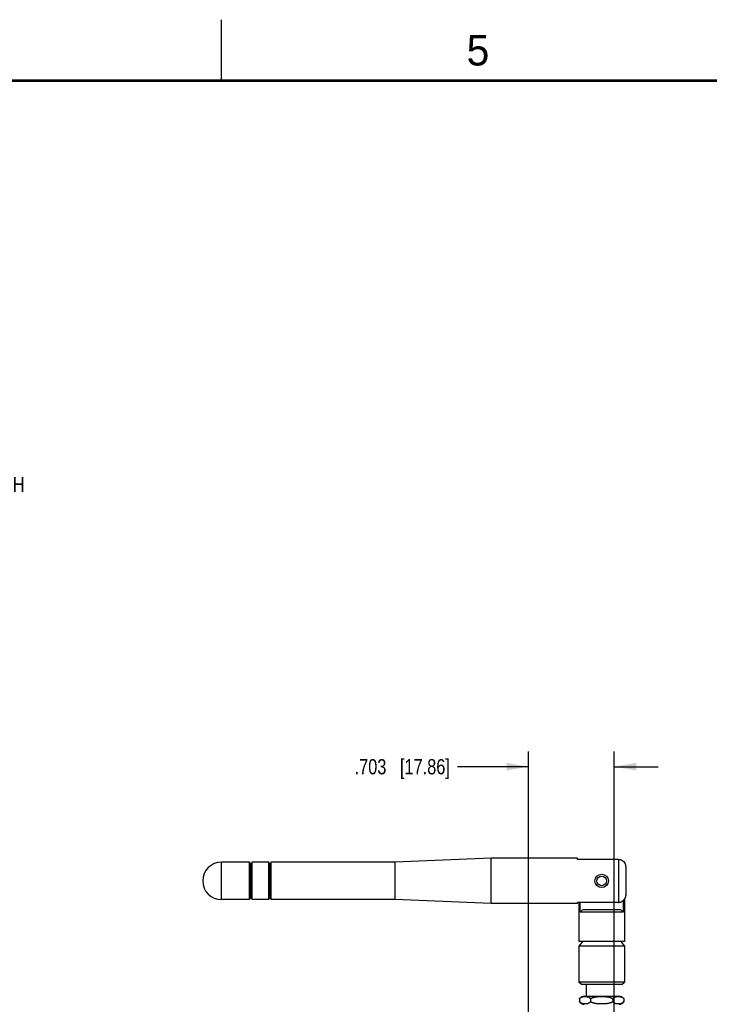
# Model space of a CAD drawing. Header units: inches. Extents: x 0 to 34, y 0 to 22.
# Tile 11 of 37: x 11.1 to 16.7, y 13.9 to 22. Entities that reach past the tile are written whole.
import ezdxf

# ---------------------------------------------------------------- set-up
doc = ezdxf.new("R2010")
doc.units = ezdxf.units.IN
doc.header["$LTSCALE"] = 1.87
doc.header["$MEASUREMENT"] = 0
doc.layers.get('0').update_dxf_attribs({"linetype": 'CONTINUOUS'})
doc.layers.add('DIMENSIONS', color=7, linetype='CONTINUOUS')
doc.styles.get("Standard").update_dxf_attribs({"font": 'txt', "width": 0.8})
doc.styles.add('TEXTSTYLE_2', font='txt')
doc.dimstyles.new('DIMSTYLE_1', dxfattribs={"dimtxt": 0.125, "dimasz": 0.18, "dimexe": 0.18, "dimexo": 0.0625, "dimgap": 0.09, "dimtad": 0, "dimtih": 1, "dimtoh": 1, "dimdec": 3, "dimzin": 4, "dimdsep": 46, "dimtxsty": 'STANDARD', "dimblk": '_FILLED', "dimblk1": '_FILLED', "dimblk2": '_FILLED', "dimcen": 0.09, "dimadec": 0, "dimazin": 0, "dimtp": 0.01, "dimtm": 0.01, "dimtfac": 1, "dimtdec": 3, "dimtofl": 0, "dimtmove": 0, "dimatfit": 3, "dimldrblk": '_FILLED', "dimfxl": 1, "dimtolj": 1, "dimtzin": 4, "dimarcsym": 0})

# ---------------------------------------------------------------- blocks, each defined once
blk = doc.blocks.new('_FILLED')
at = {"color": 0, "linetype": 'BYBLOCK'}
blk.add_solid([(0, 0), (-1, 0.174), (-1, -0.174)], dxfattribs=at)
blk = doc.blocks.new('*D3')
at = {"layer": 'DIMENSIONS', "color": 2, "linetype": 'CONTINUOUS'}
for p, q in [((15.2647, 13.6129), (15.2647, 16.0012)), ((15.9677, 10.1558), (15.9677, 16.0012)), ((15.2647, 15.8762), (14.6833, 15.8762)), ((15.9677, 15.8762), (16.3277, 15.8762))]:
    blk.add_line(p, q, dxfattribs=at)
at = {"layer": 'DIMENSIONS', "color": 2, "linetype": 'CONTINUOUS', "xscale": 0.18, "yscale": 0.18, "zscale": 0.18}
blk.add_blockref('_FILLED', (15.2647, 15.8762), dxfattribs=at)
at = {"layer": 'DIMENSIONS', "color": 2, "linetype": 'CONTINUOUS', "xscale": 0.18, "yscale": 0.18, "zscale": 0.18, "rotation": 180}
blk.add_blockref('_FILLED', (15.9677, 15.8762), dxfattribs=at)
at = {"layer": 'DIMENSIONS', "color": 2, "linetype": 'CONTINUOUS', "insert": (14.6208, 15.9387), "char_height": 0.125, "width": 1.225, "attachment_point": 3, "line_spacing_factor": 0.9}
blk.add_mtext('.703{\\Ftxt.shx;\\W1.000000;\\H0.125000; }[17.86]', dxfattribs=at)
blk = doc.blocks.new('*D23')
at = {"layer": 'DIMENSIONS', "color": 2, "linetype": 'CONTINUOUS'}
for p, q in [((8.6162, 19.698), (8.6162, 18.252)), ((9.5749, 19.148), (9.5749, 18.252)), ((8.6162, 18.377), (8.2562, 18.377)), ((9.5749, 18.377), (10.0635, 18.377))]:
    blk.add_line(p, q, dxfattribs=at)
at = {"layer": 'DIMENSIONS', "color": 2, "linetype": 'CONTINUOUS', "xscale": 0.18, "yscale": 0.18, "zscale": 0.18}
blk.add_blockref('_FILLED', (8.6162, 18.377), dxfattribs=at)
at = {"layer": 'DIMENSIONS', "color": 2, "linetype": 'CONTINUOUS', "xscale": 0.18, "yscale": 0.18, "zscale": 0.18, "rotation": 180}
blk.add_blockref('_FILLED', (9.5749, 18.377), dxfattribs=at)
at = {"layer": 'DIMENSIONS', "color": 2, "linetype": 'CONTINUOUS', "insert": (10.126, 18.4395), "char_height": 0.125, "width": 1.225, "attachment_point": 1, "line_spacing_factor": 0.9}
blk.add_mtext('.959{\\Ftxt.shx;\\W1.000000;\\H0.125000; }[24.35]\\PRESET SWITCH', dxfattribs=at)

msp = doc.modelspace()

# ---------------------------------------------------------------- linework, layer by layer
at = {"color": 2, "linetype": 'CONTINUOUS'}
msp.add_line((12.75, 21.5), (12.75, 22), dxfattribs=at)
at = {"color": 7, "linetype": 'CONTINUOUS'}
for p, q in [((14.9586, 15.1262), (14.1712, 15.0937)), ((14.9586, 14.7541), (14.9586, 15.1262)), ((15.6672, 15.1262), (14.9586, 15.1262)), ((15.6672, 15.1166), (15.6672, 15.1262)), ((16.0019, 15.1166), (15.6672, 15.1166)), ((16.0019, 15.1166), (16.0019, 14.7638)), ((16.0501, 15.0976), (16.0441, 15.0976)), ((16.0501, 15.0976), (16.0501, 15.0899)), ((12.7499, 14.7866), (12.7499, 15.0937)), ((12.9802, 15.0937), (12.7499, 15.0937)), ((12.9802, 14.7866), (12.9802, 15.0937)), ((12.9852, 15.0819), (12.9802, 15.0937)), ((12.9852, 15.0819), (12.9852, 14.7984)), ((12.995, 15.0819), (12.9852, 15.0819)), ((12.9999, 15.0937), (12.995, 15.0819)), ((12.995, 15.0819), (12.995, 14.7984)), ((12.9999, 14.7866), (12.9999, 15.0937)), ((13.1377, 15.0937), (12.9999, 15.0937)), ((13.1377, 14.7866), (13.1377, 15.0937)), ((13.1426, 15.0819), (13.1377, 15.0937)), ((13.1426, 15.0819), (13.1426, 14.7984)), ((13.1525, 15.0819), (13.1426, 15.0819)), ((13.1574, 15.0937), (13.1525, 15.0819)), ((13.1525, 15.0819), (13.1525, 14.7984)), ((13.1574, 14.7866), (13.1574, 15.0937)), ((14.1712, 15.0937), (13.1574, 15.0937)), ((14.1712, 14.7866), (14.1712, 15.0937)), ((16.0609, 15.0526), (16.0609, 14.8278)), ((12.9802, 14.7866), (12.7499, 14.7866)), ((12.9852, 14.7984), (12.9802, 14.7866)), ((12.995, 14.7984), (12.9852, 14.7984)), ((12.9999, 14.7866), (12.995, 14.7984)), ((13.1377, 14.7866), (12.9999, 14.7866)), ((13.1426, 14.7984), (13.1377, 14.7866)), ((13.1525, 14.7984), (13.1426, 14.7984)), ((13.1574, 14.7866), (13.1525, 14.7984)), ((14.1712, 14.7866), (13.1574, 14.7866)), ((14.9586, 14.7541), (14.1712, 14.7866)), ((16.0405, 14.779), (16.0405, 14.6843)), ((16.0501, 14.7904), (16.0501, 14.4441)), ((15.6672, 14.7541), (14.9586, 14.7541)), ((15.6672, 14.7541), (15.6672, 14.7638)), ((16.0019, 14.7638), (15.6672, 14.7638)), ((15.678, 14.7638), (15.678, 14.4441)), ((15.6877, 14.6843), (15.6877, 14.7638)), ((16.0196, 14.7039), (15.7086, 14.7039)), ((16.0405, 14.6843), (15.6877, 14.6843)), ((15.7076, 14.4441), (15.678, 14.4047)), ((16.0501, 14.4441), (15.678, 14.4441)), ((15.678, 14.4047), (15.678, 14.1094)), ((16.0501, 14.4047), (15.678, 14.4047)), ((16.0206, 14.4441), (16.0501, 14.4047)), ((16.0501, 14.4047), (16.0501, 14.1094)), ((15.6977, 14.0898), (15.678, 14.1094)), ((16.0501, 14.1094), (15.678, 14.1094)), ((16.0304, 14.0898), (15.6977, 14.0898)), ((15.7391, 13.9953), (15.7391, 14.0898)), ((15.9674, 13.9953), (15.9674, 14.0898)), ((16.0304, 14.0898), (16.0501, 14.1094)), ((15.6822, 13.973), (15.6822, 13.9506)), ((15.7223, 13.9953), (16.0058, 13.9953)), ((15.7731, 13.973), (15.7731, 13.9506)), ((15.955, 13.973), (15.955, 13.9506)), ((16.0459, 13.973), (16.0459, 13.9506))]:
    msp.add_line(p, q, dxfattribs=at)
at = {"color": 7, "linetype": 'CONTINUOUS', "const_width": 0.02}
msp.add_lwpolyline([(33.5, 21.5), (0.5, 21.5)], dxfattribs=at)
at = {"color": 7, "linetype": 'CONTINUOUS'}
for radius in [0.0551, 0.0394]:
    msp.add_circle((15.8641, 14.9402), radius, dxfattribs=at)
for centre, radius, start, end in [((12.7499, 14.9402), 0.1535, 90, 270), ((18.4982, 11.7214), 4.0838, 133.08675, 133.48955), ((13.2299, 11.7214), 4.0838, 46.51045, 46.91325), ((15.7223, 13.948), 0.0472, 90, 148.12115), ((16.0058, 13.948), 0.0472, 31.87885, 90), ((15.7223, 13.9756), 0.0472, 211.87885, 268.79583), ((16.0058, 13.9756), 0.0472, 271.20417, 328.12115)]:
    msp.add_arc(centre, radius, start, end, dxfattribs=at)
for points, knots in [([(16.0019, 15.1166), (16.0039, 15.1166), (16.0069, 15.1164), (16.0109, 15.1159), (16.0149, 15.1151), (16.0198, 15.1137), (16.0245, 15.1119), (16.0281, 15.1101), (16.0316, 15.1081), (16.0358, 15.1053), (16.0405, 15.1015), (16.0447, 15.0971), (16.0485, 15.0924), (16.0519, 15.0873), (16.0547, 15.082), (16.057, 15.0764), (16.0588, 15.0706), (16.06, 15.0646), (16.0608, 15.0586), (16.0609, 15.0546), (16.0609, 15.0526)], [0, 0, 0, 0, 0.062493, 0.09375, 0.125008, 0.187501, 0.249995, 0.281253, 0.31251, 0.375005, 0.4375, 0.499996, 0.562493, 0.624991, 0.68749, 0.74999, 0.812491, 0.874993, 0.937496, 1, 1, 1, 1]), ([(16.0019, 14.7638), (16.0036, 14.7638), (16.0063, 14.7639), (16.0098, 14.7643), (16.0133, 14.7649), (16.0176, 14.7659), (16.0218, 14.7674), (16.0251, 14.7687), (16.0282, 14.7703), (16.0321, 14.7725), (16.0365, 14.7755), (16.0392, 14.7778), (16.0405, 14.779)], [0, 0, 0, 0, 0.124991, 0.187502, 0.250015, 0.375005, 0.499996, 0.562509, 0.625021, 0.750013, 0.875005, 1, 1, 1, 1]), ([(16.0609, 14.8278), (16.0609, 14.8255), (16.0607, 14.821), (16.0598, 14.8142), (16.0584, 14.8087), (16.0571, 14.8044), (16.0554, 14.8001), (16.053, 14.795), (16.0501, 14.7901), (16.0474, 14.7865), (16.0452, 14.7838), (16.0429, 14.7813), (16.0413, 14.7797), (16.0405, 14.779)], [0, 0, 0, 0, 0.124994, 0.249983, 0.37497, 0.437483, 0.499995, 0.624976, 0.749954, 0.812466, 0.874977, 0.937489, 1, 1, 1, 1]), ([(15.6822, 13.973), (15.683, 13.9742), (15.6845, 13.9764), (15.6871, 13.9794), (15.6898, 13.9819), (15.6926, 13.984), (15.6954, 13.9858), (15.6983, 13.9873), (15.7012, 13.9885), (15.7041, 13.9895), (15.707, 13.9903), (15.71, 13.991), (15.7129, 13.9915), (15.7159, 13.9919), (15.7188, 13.9922), (15.7218, 13.9924), (15.7247, 13.9925), (15.7277, 13.9926), (15.7306, 13.9925), (15.7336, 13.9924), (15.7366, 13.9922), (15.7395, 13.9919), (15.7425, 13.9915), (15.7454, 13.991), (15.7483, 13.9903), (15.7513, 13.9895), (15.7542, 13.9885), (15.7571, 13.9873), (15.76, 13.9858), (15.7628, 13.984), (15.7656, 13.9819), (15.7683, 13.9794), (15.7709, 13.9764), (15.7724, 13.9742), (15.7731, 13.973)], [0, 0, 0, 0, 0.04043, 0.078034, 0.113346, 0.146853, 0.178969, 0.210034, 0.24032, 0.270037, 0.299347, 0.328369, 0.35719, 0.385876, 0.414471, 0.443009, 0.471512, 0.5, 0.528488, 0.556991, 0.585529, 0.614124, 0.64281, 0.671631, 0.700653, 0.729963, 0.75968, 0.789966, 0.821031, 0.853147, 0.886654, 0.921966, 0.95957, 1, 1, 1, 1]), ([(15.7731, 13.973), (15.7747, 13.9742), (15.7779, 13.9765), (15.783, 13.9794), (15.7884, 13.9819), (15.7939, 13.984), (15.7996, 13.9858), (15.8053, 13.9873), (15.8111, 13.9885), (15.8169, 13.9895), (15.8228, 13.9903), (15.8286, 13.991), (15.8345, 13.9915), (15.8404, 13.9919), (15.8463, 13.9922), (15.8523, 13.9924), (15.8582, 13.9925), (15.8621, 13.9926), (15.8641, 13.9926)], [0, 0, 0, 0, 0.062485, 0.124977, 0.187475, 0.249975, 0.312477, 0.374979, 0.437482, 0.499985, 0.562487, 0.62499, 0.687492, 0.749994, 0.812495, 0.874997, 0.937499, 1, 1, 1, 1]), ([(15.8641, 13.9926), (15.866, 13.9926), (15.87, 13.9925), (15.8759, 13.9924), (15.8818, 13.9922), (15.8877, 13.9919), (15.8936, 13.9915), (15.8995, 13.991), (15.9054, 13.9903), (15.9112, 13.9895), (15.9171, 13.9885), (15.9228, 13.9873), (15.9286, 13.9858), (15.9342, 13.984), (15.9397, 13.9819), (15.9451, 13.9794), (15.9502, 13.9765), (15.9535, 13.9742), (15.955, 13.973)], [0, 0, 0, 0, 0.062501, 0.125003, 0.187505, 0.250006, 0.312508, 0.37501, 0.437513, 0.500015, 0.562518, 0.625021, 0.687523, 0.750025, 0.812525, 0.875023, 0.937515, 1, 1, 1, 1]), ([(15.955, 13.973), (15.9557, 13.9742), (15.9573, 13.9764), (15.9599, 13.9794), (15.9626, 13.9819), (15.9653, 13.984), (15.9682, 13.9858), (15.971, 13.9873), (15.9739, 13.9885), (15.9769, 13.9895), (15.9798, 13.9903), (15.9827, 13.991), (15.9857, 13.9915), (15.9886, 13.9919), (15.9916, 13.9922), (15.9945, 13.9924), (15.9975, 13.9925), (16.0005, 13.9926), (16.0034, 13.9925), (16.0064, 13.9924), (16.0093, 13.9922), (16.0123, 13.9919), (16.0152, 13.9915), (16.0182, 13.991), (16.0211, 13.9903), (16.0241, 13.9895), (16.027, 13.9885), (16.0299, 13.9873), (16.0328, 13.9858), (16.0356, 13.984), (16.0384, 13.9819), (16.0411, 13.9794), (16.0436, 13.9764), (16.0452, 13.9742), (16.0459, 13.973)], [0, 0, 0, 0, 0.04043, 0.078034, 0.113346, 0.146853, 0.178969, 0.210034, 0.24032, 0.270037, 0.299347, 0.328369, 0.35719, 0.385876, 0.414471, 0.443009, 0.471512, 0.5, 0.528488, 0.556991, 0.585529, 0.614124, 0.64281, 0.671631, 0.700653, 0.729963, 0.75968, 0.789966, 0.821031, 0.853147, 0.886654, 0.921966, 0.95957, 1, 1, 1, 1]), ([(15.7731, 13.9506), (15.7724, 13.9495), (15.7709, 13.9472), (15.7683, 13.9443), (15.7656, 13.9418), (15.7628, 13.9396), (15.76, 13.9378), (15.7571, 13.9364), (15.7542, 13.9351), (15.7513, 13.9341), (15.7483, 13.9333), (15.7454, 13.9326), (15.7425, 13.9321), (15.7395, 13.9317), (15.7366, 13.9314), (15.7336, 13.9312), (15.7306, 13.9311), (15.7277, 13.931), (15.7247, 13.9311), (15.7218, 13.9312), (15.7188, 13.9314), (15.7159, 13.9317), (15.7129, 13.9321), (15.71, 13.9326), (15.707, 13.9333), (15.7041, 13.9341), (15.7012, 13.9351), (15.6983, 13.9364), (15.6954, 13.9378), (15.6926, 13.9396), (15.6898, 13.9418), (15.6871, 13.9443), (15.6845, 13.9472), (15.683, 13.9495), (15.6822, 13.9506)], [0, 0, 0, 0, 0.04043, 0.078034, 0.113346, 0.146853, 0.178969, 0.210034, 0.24032, 0.270037, 0.299347, 0.328369, 0.35719, 0.385876, 0.414471, 0.443009, 0.471512, 0.5, 0.528488, 0.556991, 0.585529, 0.614124, 0.64281, 0.671631, 0.700653, 0.729963, 0.75968, 0.789966, 0.821031, 0.853147, 0.886654, 0.921966, 0.95957, 1, 1, 1, 1]), ([(15.8641, 13.9311), (15.8621, 13.9311), (15.8582, 13.9311), (15.8523, 13.9312), (15.8463, 13.9314), (15.8404, 13.9317), (15.8345, 13.9321), (15.8286, 13.9326), (15.8228, 13.9333), (15.8169, 13.9341), (15.8111, 13.9351), (15.8053, 13.9363), (15.7996, 13.9378), (15.7939, 13.9396), (15.7884, 13.9417), (15.783, 13.9442), (15.7779, 13.9471), (15.7747, 13.9494), (15.7731, 13.9506)], [0, 0, 0, 0, 0.062501, 0.125003, 0.187505, 0.250006, 0.312508, 0.37501, 0.437513, 0.500015, 0.562518, 0.625021, 0.687523, 0.750025, 0.812525, 0.875023, 0.937515, 1, 1, 1, 1]), ([(15.955, 13.9506), (15.9535, 13.9494), (15.9502, 13.9471), (15.9451, 13.9442), (15.9397, 13.9417), (15.9342, 13.9396), (15.9286, 13.9378), (15.9228, 13.9363), (15.9171, 13.9351), (15.9112, 13.9341), (15.9054, 13.9333), (15.8995, 13.9326), (15.8936, 13.9321), (15.8877, 13.9317), (15.8818, 13.9314), (15.8759, 13.9312), (15.87, 13.9311), (15.866, 13.9311), (15.8641, 13.9311)], [0, 0, 0, 0, 0.062485, 0.124977, 0.187475, 0.249975, 0.312477, 0.374979, 0.437482, 0.499985, 0.562487, 0.62499, 0.687492, 0.749994, 0.812495, 0.874997, 0.937499, 1, 1, 1, 1]), ([(16.0459, 13.9506), (16.0452, 13.9495), (16.0436, 13.9472), (16.0411, 13.9443), (16.0384, 13.9418), (16.0356, 13.9396), (16.0328, 13.9378), (16.0299, 13.9364), (16.027, 13.9351), (16.0241, 13.9341), (16.0211, 13.9333), (16.0182, 13.9326), (16.0152, 13.9321), (16.0123, 13.9317), (16.0093, 13.9314), (16.0064, 13.9312), (16.0034, 13.9311), (16.0005, 13.931), (15.9975, 13.9311), (15.9945, 13.9312), (15.9916, 13.9314), (15.9886, 13.9317), (15.9857, 13.9321), (15.9827, 13.9326), (15.9798, 13.9333), (15.9769, 13.9341), (15.9739, 13.9351), (15.971, 13.9364), (15.9682, 13.9378), (15.9653, 13.9396), (15.9626, 13.9418), (15.9599, 13.9443), (15.9573, 13.9472), (15.9557, 13.9495), (15.955, 13.9506)], [0, 0, 0, 0, 0.04043, 0.078034, 0.113346, 0.146853, 0.178969, 0.210034, 0.24032, 0.270037, 0.299347, 0.328369, 0.35719, 0.385876, 0.414471, 0.443009, 0.471512, 0.5, 0.528488, 0.556991, 0.585529, 0.614124, 0.64281, 0.671631, 0.700653, 0.729963, 0.75968, 0.789966, 0.821031, 0.853147, 0.886654, 0.921966, 0.95957, 1, 1, 1, 1])]:
    msp.add_open_spline(points, degree=3, knots=knots, dxfattribs=at)

# ---------------------------------------------------------------- texts
at = {"color": 2, "linetype": 'CONTINUOUS', "insert": (14.7577, 21.8747), "char_height": 0.25, "width": 0.25, "attachment_point": 1, "line_spacing_factor": 0.9, "style": 'TEXTSTYLE_2'}
msp.add_mtext('5', dxfattribs=at)

# ---------------------------------------------------------------- dimensions: what is measured, and where the dimension line sits
at = {"layer": 'DIMENSIONS', "color": 2, "linetype": 'CONTINUOUS'}
dim = msp.add_linear_dim(base=(8.6162, 18.377), p1=(9.5749, 19.148), p2=(8.6162, 19.698), angle=180, text='<>\\PRESET SWITCH', dimstyle='DIMSTYLE_1', dxfattribs=at)
dim.commit()
dim.dimension.update_dxf_attribs({"geometry": '*D23', "text_midpoint": (10.7385, 18.2676), "dimtype": 160})
dim = msp.add_linear_dim(base=(15.9677, 15.8762), p1=(15.2647, 13.6129), p2=(15.9677, 10.1558), dimstyle='DIMSTYLE_1', dxfattribs=at)
dim.commit()
dim.dimension.update_dxf_attribs({"geometry": '*D3', "text_midpoint": (13.7583, 15.8762), "dimtype": 160})

doc.saveas('drawing.dxf')
